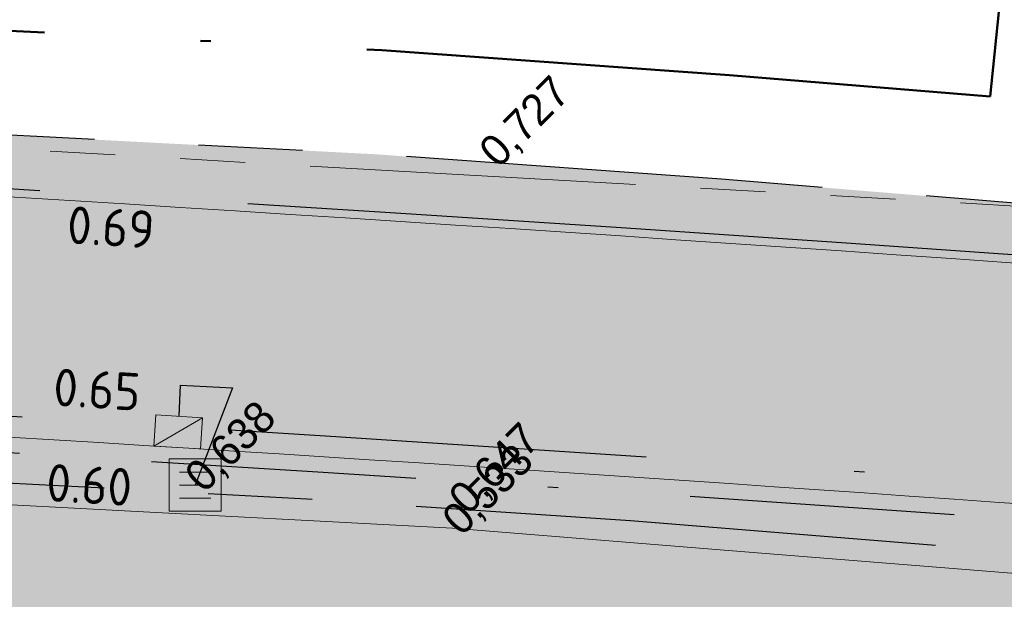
# Model space of a CAD drawing. Header units: millimetres. Extents: x 812 to 183790, y 13 to 580968.
# Tile 94 of 256: x 182537.02 to 182546.47, y 580823.67 to 580829.23. Entities that reach past the tile are written whole.
import ezdxf

# ---------------------------------------------------------------- set-up
doc = ezdxf.new("R2010")
doc.units = ezdxf.units.MM
doc.header["$LTSCALE"] = 5
for name, pattern in [('DASHDOT', [25.4, 12.7, -6.35, 0, -6.35]), ('DIVIDE2', [0.625, 0.25, -0.125, 0, -0.125, 0, -0.125]), ('ORG-VW-030-270-STREEP-010', [3, 0.3, -2.7]), ('PHANTOM2', [1.25, 0.625, -0.125, 0.125, -0.125, 0.125, -0.125]), ('VH-GELEIDEBAND_50X200', [8, 4, -2, 0, -2]), ('VH-OPSLUITBAND_80X200', [14, 8, -2, 2, -2]), ('VH-TROTTOIRBAND_180-200', [20, 10, -2, 2, -2, 2, -2]), ('XX-PROJECTGRENS', [18, 12, -3, 0, -3])]:
    doc.linetypes.add(name, pattern=pattern)
for name, color, linetype, lineweight in [('047 HEMELWATER AFVOER', 252, 'PHANTOM2', 13), ('N-BH-VH-KANTOPSLUITING_GELEIDEBAND_50X200-G', 20, 'VH-GELEIDEBAND_50X200', 30), ('N-BH-VH-KANTOPSLUITING_OPSLUITBAND_80X200-G', 150, 'VH-OPSLUITBAND_80X200', 30), ('N-Hoogte_Nieuw', 7, 'Continuous', 25), ('N-PV-GR-BOOM 1e ORDE-S', 94, 'Continuous', 25), ('N-PV-GR-BOOM 2e ORDE-S', 200, 'Continuous', 25), ('N-WE-KG-WERKGRENS-G', 7, 'XX-PROJECTGRENS', 50), ('N-WE-RI-HWA_KOLK-S', 150, 'Continuous', 9), ('N-WE-VH-KANTVERHARDING-G', 7, 'Continuous', 0), ('N-WEG-ASF-GOOTTEGEL', 7, 'DASHDOT', 25), ('V-kolk', 150, 'Continuous', 9), ('V-VERHARDING FIETS', 7, 'Continuous', 9), ('V-WE-VH-KANTOPSLUITING_OPSLUITBAND_80X200-G', 150, 'VH-OPSLUITBAND_80X200', 25), ('V-WE-VH-KANTOPSLUITING_TROTTOIRBAND_180 200-G', 6, 'VH-TROTTOIRBAND_180-200', 25)]:
    doc.layers.add(name, color=color, linetype=linetype, lineweight=lineweight)
doc.layers.add('B-ALG-HOOGTES', color=252, linetype='Continuous')
doc.layers.add('N-RIO-PVC-125', color=200, linetype='DIVIDE2')
doc.layers.add('N-BH-VW-MARKERING_LANGS_STREEP_30270_010-G', color=7, linetype='ORG-VW-030-270-STREEP-010', lineweight=0, true_color=0xffffff)
for name, color, linetype, lineweight, transparency in [('N-PV-GR-GRAS_02-G', 85, 'Continuous', 15, 0.3), ('N-WE-VH-VERHARDING_ASFALT_ROOD-A', 12, 'Continuous', 9, 0.7), ('N-WE-VH-VERHARDING_TEGEL-A', 253, 'Continuous', 5, 0.75), ('V-WE-VH-VERHARDING_TEGEL-A', 253, 'Continuous', 18, 0.5)]:
    doc.layers.add(name, color=color, linetype=linetype, lineweight=lineweight, transparency=transparency)
doc.layers.add('V-WEG-ALG-ARCERING betontegels 60mm dik rood', color=7, linetype='Continuous', transparency=0.6)
doc.styles.add('isocp', font='isocp.shx')
doc.styles.add('NLCS-T25_0', font='txt')

# ---------------------------------------------------------------- blocks, each defined once
blk = doc.blocks.new('S0101')
at = {"linetype": 'Continuous', "lineweight": -2, "flags": 128}
for points in [[(-0.0005, -0.0005), (-0.0005, 0.0005)], [(-0.0005, 0.0005), (0.0005, 0.0005)], [(0.0005, 0.0005), (0.0005, -0.0005)], [(-0.0003, 0.00025), (0.0003, 0.00025)], [(-0.0003, 0), (0.0003, 0)], [(-0.0003, -0.00025), (0.0003, -0.00025)], [(0.0005, -0.0005), (-0.0005, -0.0005)]]:
    blk.add_lwpolyline(points, dxfattribs=at)
blk = doc.blocks.new('N-SRI-KOLK_TROTTOIR-SO')
blk.add_hatch(color=256).paths.add_polyline_path([(1.125000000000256, 1.499999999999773), (-1.124999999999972, 1.499999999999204), (-1.124999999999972, 5.684341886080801e-13)])
blk.add_line((-1.124999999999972, 0), (1.124999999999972, 1.499999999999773))
at = {"flags": 128}
blk.add_lwpolyline([(-1.124999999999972, 0), (1.124999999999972, 0), (1.124999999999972, 1.499999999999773), (-1.124999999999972, 1.499999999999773)], close=True, dxfattribs=at)
blk = doc.blocks.new('SGR-BOOM_041')
at = {"layer": 'N-PV-GR-BOOM 2e ORDE-S', "color": 0}
blk.add_circle((0, 0), 0.15, dxfattribs=at)
blk.add_ellipse((0, 0), major_axis=(1.178978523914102e-15, -5.309647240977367), ratio=0.7743017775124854, dxfattribs=at)
blk.add_open_spline([(-4.716685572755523, -2.072441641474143), (-5.601876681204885, -0.3287217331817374), (-5.300748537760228, 3.46197348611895), (1.981950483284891, 5.281505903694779), (4.555094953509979, 1.187557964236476), (0.010398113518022, -7.000345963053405), (-3.831494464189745, -3.816161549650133), (-4.716685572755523, -2.072441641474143)], degree=3, dxfattribs=at)

msp = doc.modelspace()

# ---------------------------------------------------------------- hatches: boundary and pattern name
at = {"layer": 'N-PV-GR-GRAS_02-G'}
h = msp.add_hatch(dxfattribs=at)
h.set_pattern_fill('AGR-GRAS_02', color=256, scale=0.1, angle=90.00000000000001, style=0, pattern_type=2)
h.set_pattern_definition([(90, (0, 0), (-1, 0.9999999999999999), [0.25, -0.75]), (90, (-0.6000000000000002, 0.5499999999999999), (-1, 0.9999999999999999), [0.25, -0.75]), (180, (-0.35, 0.09999999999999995), (-0.9999999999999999, -1), [0.25, -0.75]), (180, (-0.7000000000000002, 0.4999999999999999), (-0.9999999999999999, -1), [0.25, -0.75]), (135, (-0.7000000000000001, 0.1999999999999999), (-1.000000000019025, -1.608122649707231e-16), [0.25, -1.164213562]), (225, (-8.844674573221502e-17, 0.55), (1.608122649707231e-16, -1.000000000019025), [0.25, -1.164213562]), (116.5650512, (-0.3000000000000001, 0.2499999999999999), (-4.000646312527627e-10, 1.000000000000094), [0.25, -1.986067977]), (116.5650512, (-0.8000000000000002, 0.7), (-4.000646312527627e-10, 1.000000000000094), [0.25, -1.986067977]), (153.43494882, (-1.125685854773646e-16, 0.7000000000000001), (-1.000000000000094, 5.099846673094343e-11), [0.25, -1.986067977]), (153.43494882, (-0.4500000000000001, 0.2499999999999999), (-1.000000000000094, 5.099846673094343e-11), [0.25, -1.986067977]), (153.43494882, (-0.2000000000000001, 0.6000000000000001), (-1.000000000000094, 5.099846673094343e-11), [0.25, -1.986067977]), (206.5650512, (-0.55, -8.844674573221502e-17), (-1.000000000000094, -4.000650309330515e-10), [0.25, -1.986067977]), (243.43494882, (-0.15, 0.2), (-5.09988220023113e-11, -1.000000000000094), [0.25, -1.986067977])])
edge = h.paths.add_edge_path()
edge.add_line((182455.8422390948, 580832.357112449), (182455.6124364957, 580831.9360913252))
edge.add_arc((182464.1276147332, 580847.703720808), 17.91999999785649, 241.62910164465, 269.0976136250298)
edge.add_line((182463.8453933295, 580829.7859432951), (182491.5234362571, 580829.3499887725))
edge.add_arc((182475.6818700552, 579823.5947403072), 1005.880000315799, 87.86447263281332, 89.0976136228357, ccw=False)
edge.add_arc((182475.6818700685, 579823.5947408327), 1005.87999979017, 85.9329129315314, 87.86447263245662, ccw=False)
edge.add_line((182547.0233695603, 580826.9416222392), (182574.9237051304, 580824.9578100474))
edge.add_line((182574.9237051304, 580824.9578100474), (182573.7002319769, 580825.0744470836))
edge.add_line((182573.7002319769, 580825.0744470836), (182570.5026350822, 580825.379282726))
edge.add_line((182570.5026350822, 580825.379282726), (182567.3050381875, 580825.6841183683))
edge.add_line((182567.3050381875, 580825.6841183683), (182564.1074412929, 580825.9889540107))
edge.add_line((182564.1074412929, 580825.9889540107), (182560.9039097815, 580826.293177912))
edge.add_line((182560.9039097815, 580826.293177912), (182557.4745113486, 580826.5741194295))
edge.add_line((182557.4745113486, 580826.5741194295), (182554.0451129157, 580826.8550609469))
edge.add_line((182554.0451129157, 580826.8550609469), (182550.6157144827, 580827.1360024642))
edge.add_line((182550.6157144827, 580827.1360024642), (182547.1863160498, 580827.4169439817))
edge.add_line((182547.1863160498, 580827.4169439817), (182543.7569176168, 580827.6978854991))
edge.add_line((182543.7569176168, 580827.6978854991), (182540.4340331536, 580827.9373642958))
edge.add_line((182540.4340331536, 580827.9373642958), (182537.3086117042, 580828.099976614))
edge.add_line((182537.3086117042, 580828.099976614), (182534.1831902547, 580828.2625889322))
edge.add_line((182534.1831902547, 580828.2625889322), (182531.0577688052, 580828.4252012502))
edge.add_line((182531.0577688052, 580828.4252012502), (182527.9323473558, 580828.5878135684))
edge.add_line((182527.9323473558, 580828.5878135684), (182524.8069259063, 580828.7504258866))
edge.add_line((182524.8069259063, 580828.7504258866), (182522.5364941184, 580828.8346088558))
edge.add_line((182522.5364941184, 580828.8346088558), (182520.6773474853, 580828.8810640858))
edge.add_line((182520.6773474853, 580828.8810640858), (182518.8182008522, 580828.9275193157))
edge.add_line((182518.8182008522, 580828.9275193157), (182516.9590542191, 580828.9739745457))
edge.add_line((182516.9590542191, 580828.9739745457), (182515.099907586, 580829.0204297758))
edge.add_line((182515.099907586, 580829.0204297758), (182513.2407609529, 580829.0668850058))
edge.add_line((182513.2407609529, 580829.0668850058), (182509.7778118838, 580829.2558328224))
edge.add_line((182509.7778118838, 580829.2558328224), (182508.3219401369, 580829.2954682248))
edge.add_line((182508.3219401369, 580829.2954682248), (182506.86606839, 580829.3351036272))
edge.add_line((182506.86606839, 580829.3351036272), (182505.4101966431, 580829.3747390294))
edge.add_line((182505.4101966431, 580829.3747390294), (182503.9543248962, 580829.4143744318))
edge.add_line((182503.9543248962, 580829.4143744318), (182501.0309565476, 580829.4972953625))
edge.add_line((182501.0309565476, 580829.4972953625), (182495.9139554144, 580829.6449200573))
edge.add_line((182495.9139554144, 580829.6449200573), (182490.7969542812, 580829.7925447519))
edge.add_line((182490.7969542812, 580829.7925447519), (182485.6799531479, 580829.9401694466))
edge.add_line((182485.6799531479, 580829.9401694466), (182480.5629520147, 580830.0877941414))
edge.add_line((182480.5629520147, 580830.0877941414), (182476.5693457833, 580830.1611014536))
edge.add_line((182476.5693457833, 580830.1611014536), (182472.8554942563, 580830.2159017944))
edge.add_line((182472.8554942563, 580830.2159017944), (182469.1416427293, 580830.2707021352))
edge.add_line((182469.1416427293, 580830.2707021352), (182465.4277912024, 580830.3255024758))
edge.add_line((182465.4277912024, 580830.3255024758), (182462.3622964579, 580830.3833315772))
edge.add_line((182462.3622964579, 580830.3833315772), (182461.8835026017, 580830.4532442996))
edge.add_line((182461.8835026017, 580830.4532442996), (182461.4047087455, 580830.5231570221))
edge.add_line((182461.4047087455, 580830.5231570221), (182460.9259148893, 580830.5930697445))
edge.add_line((182460.9259148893, 580830.5930697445), (182460.4471210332, 580830.662982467))
edge.add_line((182460.4471210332, 580830.662982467), (182459.8421252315, 580830.8098225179))
edge.add_line((182459.8421252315, 580830.8098225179), (182459.1530676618, 580831.0079030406))
edge.add_line((182459.1530676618, 580831.0079030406), (182458.4640100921, 580831.2059835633))
edge.add_line((182458.4640100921, 580831.2059835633), (182457.7749525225, 580831.404064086))
edge.add_line((182457.7749525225, 580831.404064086), (182457.0858949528, 580831.6021446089))
edge.add_line((182457.0858949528, 580831.6021446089), (182456.141, 580832.192))
edge.add_line((182456.141, 580832.192), (182455.8422390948, 580832.357112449))
at = {"layer": 'N-WE-VH-VERHARDING_ASFALT_ROOD-A'}
h = msp.add_hatch(color=256, dxfattribs=at)
h.dxf.hatch_style = 1
edge = h.paths.add_edge_path()
edge.add_line((182747.1993971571, 580783.8561674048), (182749.1831745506, 580787.0555788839))
edge.add_arc((182777.2506933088, 580879.540371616), 96.6499999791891, 251.6121813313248, 253.1178727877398, ccw=False)
edge.add_line((182746.7627122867, 580787.8250211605), (182742.2027506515, 580789.3408418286))
edge.add_arc((182743.8273042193, 580794.2278987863), 5.150000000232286, 156.6954549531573, 251.61218132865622, ccw=False)
edge.add_line((182739.0974669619, 580796.2653333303), (182739.2805366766, 580796.6903236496))
edge.add_line((182739.2805366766, 580796.6903236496), (182736.2645268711, 580798.1640339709))
edge.add_line((182736.2645268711, 580798.1640339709), (182735.4984519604, 580796.461090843))
edge.add_arc((182730.9385944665, 580798.5123586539), 4.999999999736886, 251.6121813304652, 335.77923582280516, ccw=False)
edge.add_line((182729.3613579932, 580793.7676431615), (182729.3140408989, 580793.6253016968))
edge.add_line((182729.3140408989, 580793.6253016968), (182726.3284175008, 580794.617781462))
edge.add_arc((182693.7269395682, 580696.5445121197), 103.3500001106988, 71.61218133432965, 74.59884301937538)
edge.add_line((182721.1741763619, 580796.183218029), (182695.6448481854, 580803.2157212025))
edge.add_arc((182561.9673772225, 580317.9409986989), 503.3500000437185, 74.59884302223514, 80.84029245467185)
edge.add_arc((182479.930378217, 579809.1625076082), 1018.699999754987, 80.84029245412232, 81.94296046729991)
edge.add_arc((182551.5445533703, 580315.0689339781), 507.7499999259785, 81.94296046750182, 86.40216300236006)
edge.add_line((182583.4073091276, 580821.818208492), (182546.8439306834, 580824.4179935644))
edge.add_arc((182475.6818700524, 579823.5947404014), 1003.350000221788, 85.9329129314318, 89.09761362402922)
edge.add_line((182491.4835913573, 580826.8203025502), (182461.7813385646, 580827.2881402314))
edge.add_arc((182462.1301780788, 580849.4353931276), 22.14999999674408, 256.0892152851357, 269.09761362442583, ccw=False)
edge.add_line((182456.8050798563, 580827.9350250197), (182455.9997038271, 580824.6832763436))
edge.add_arc((182462.1301780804, 580849.43539314), 25.50000000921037, 256.0892152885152, 269.0976136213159)
edge.add_line((182461.7285795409, 580823.938555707), (182491.4308323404, 580823.4707180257))
edge.add_arc((182475.6818700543, 579823.5947404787), 1000.000000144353, 85.93291293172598, 89.09761362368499, ccw=False)
edge.add_line((182546.6063337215, 580821.0764299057), (182583.1834185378, 580818.475670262))
edge.add_arc((182551.544553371, 580315.0689339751), 504.3999999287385, 81.9429604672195, 86.40371870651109, ccw=False)
edge.add_arc((182479.9303783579, 579809.1625084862), 1015.349998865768, 80.84029245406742, 81.94296046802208, ccw=False)
edge.add_arc((182561.9673772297, 580317.9409987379), 500.0000000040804, 74.59884302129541, 80.84029245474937, ccw=False)
edge.add_line((182694.7551699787, 580799.9860195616), (182720.176144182, 580792.9833643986))
edge.add_arc((182693.6185856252, 580696.5743602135), 100.0000000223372, 70.9245064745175, 74.59884302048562, ccw=False)
edge.add_line((182726.2999553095, 580791.0832385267), (182747.1993971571, 580783.8561674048))
at = {"layer": 'N-WE-VH-VERHARDING_TEGEL-A'}
h = msp.add_hatch(color=256, dxfattribs=at)
h.dxf.hatch_style = 1
edge = h.paths.add_edge_path()
edge.add_line((182734.8123024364, 580795.7757181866), (182734.8589631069, 580795.7427540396))
edge.add_arc((182730.9385944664, 580798.5123586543), 4.799999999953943, 324.7601184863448, 324.9978515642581)
edge.add_line((182734.8704210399, 580795.7590443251), (182734.8123024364, 580795.7757181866))
edge = h.paths.add_edge_path()
edge.add_line((182733.6605132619, 580794.5587327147), (182733.4827499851, 580794.7951994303))
edge.add_line((182733.4827499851, 580794.7951994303), (182733.642615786, 580794.9153781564))
edge.add_arc((182730.938594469, 580798.5123586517), 4.49999999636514, 306.9339257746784, 322.2128002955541)
edge.add_line((182734.4949081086, 580795.7550713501), (182734.5605247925, 580795.8479516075))
edge.add_line((182734.5605247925, 580795.8479516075), (182733.072, 580796.275))
edge.add_line((182733.072, 580796.275), (182733.3354651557, 580796.8943211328))
edge.add_line((182733.3354651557, 580796.8943211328), (182731.4455190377, 580797.5570164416))
edge.add_line((182731.4455190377, 580797.5570164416), (182730.6353043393, 580795.7679075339))
edge.add_line((182730.6353043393, 580795.7679075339), (182727.1012633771, 580796.9426920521))
edge.add_arc((182693.7269393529, 580696.5445113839), 105.8000008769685, 71.61218134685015, 74.59884301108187)
edge.add_line((182721.8248365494, 580798.5452386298), (182696.2955083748, 580805.5777418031))
edge.add_arc((182561.9673772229, 580317.9409987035), 505.8000000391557, 74.5988430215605, 80.84029245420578)
edge.add_arc((182479.9303782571, 579809.1625078), 1021.149999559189, 80.84029245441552, 81.94296046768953)
edge.add_arc((182551.5445533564, 580315.068933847), 510.2000000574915, 81.94296046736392, 85.46479090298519)
edge.add_line((182591.8869353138, 580823.6714626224), (182547.0176956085, 580826.8618237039))
edge.add_arc((182475.6818700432, 579823.59474025), 1005.80000037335, 85.93291293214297, 87.86447263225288)
edge.add_arc((182475.6818700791, 579823.5947410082), 1005.799999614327, 87.86447263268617, 89.09761362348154)
edge.add_line((182491.5221763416, 580829.2699986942), (182463.8441334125, 580829.7059532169))
edge.add_arc((182464.127614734, 580847.7037208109), 18.00000000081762, 241.3733160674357, 269.0976136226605, ccw=False)
edge.add_line((182455.50380209, 580831.9040418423), (182454.0026040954, 580829.1536984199))
edge.add_arc((182458.027942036, 580838.0888343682), 9.799999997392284, 245.7481199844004, 256.0892152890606)
edge.add_line((182455.6719166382, 580828.5762561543), (182456.8892236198, 580828.274759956))
edge.add_arc((182462.1301780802, 580849.4353931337), 21.80000000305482, 256.0892152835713, 269.0976136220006)
edge.add_line((182461.7868507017, 580827.6380968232), (182491.4891034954, 580827.1702591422))
edge.add_arc((182475.6818700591, 579823.5947405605), 1003.700000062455, 85.93291293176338, 89.09761362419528, ccw=False)
edge.add_line((182546.8687542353, 580824.7671121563), (182583.4307033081, 580822.1674287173))
edge.add_arc((182551.5445533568, 580315.0689338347), 508.1000000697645, 81.94296046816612, 86.40200135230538, ccw=False)
edge.add_arc((182479.9303781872, 579809.1625073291), 1019.050000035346, 80.84029245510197, 81.94296046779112, ccw=False)
edge.add_arc((182561.9673772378, 580317.9409987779), 503.6999999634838, 74.5988430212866, 80.84029245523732, ccw=False)
edge.add_line((182695.7377996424, 580803.5531527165), (182721.2671278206, 580796.5206495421))
edge.add_arc((182693.726939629, 580696.5445123), 103.6999999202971, 71.6121813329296, 74.59884302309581, ccw=False)
edge.add_line((182726.4388240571, 580794.9499115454), (182729.4244474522, 580793.9574317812))
edge.add_arc((182730.9385944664, 580798.5123586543), 4.799999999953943, 251.6121813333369, 304.5459103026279)
at = {"layer": 'V-WE-VH-VERHARDING_TEGEL-A'}
h = msp.add_hatch(color=256, dxfattribs=at)
h.dxf.hatch_style = 1
h.paths.add_polyline_path([(182455.50380209, 580831.9040418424), (182454.0026040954, 580829.1536984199), (182455.1793785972, 580828.6235537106), (182457.4684493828, 580827.7761560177), (182458.3543699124, 580827.6966467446), (182459.240290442, 580827.6171374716), (182460.1262109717, 580827.5376281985), (182461.0121315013, 580827.4581189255), (182461.8980520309, 580827.3786096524), (182463.4309021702, 580827.2975462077), (182466.4300845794, 580827.2129600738), (182469.4292669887, 580827.1283739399), (182472.428449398, 580827.0437878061), (182475.4276318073, 580826.9592016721), (182478.4268142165, 580826.8746155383), (182482.0901597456, 580826.7647229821), (182486.1741206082, 580826.638803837), (182490.2580814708, 580826.5128846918), (182494.3420423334, 580826.3869655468), (182498.4260031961, 580826.2610464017), (182502.5099640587, 580826.1351272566), (182506.1804276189, 580826.0231552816), (182509.8141447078, 580825.9124227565), (182513.4478617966, 580825.8016902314), (182517.0815788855, 580825.6909577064), (182520.7152959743, 580825.5802251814), (182524.2312825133, 580825.4572298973), (182527.3406197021, 580825.2918782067), (182530.4499568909, 580825.126526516), (182533.5592940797, 580824.9611748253), (182536.6686312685, 580824.7958231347), (182539.7779684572, 580824.6304714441), (182542.8826534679, 580824.4205348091), (182545.9832235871, 580824.1711624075), (182549.0837937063, 580823.9217900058), (182552.1843638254, 580823.672417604), (182555.2849339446, 580823.4230452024), (182558.3855040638, 580823.1736728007), (182561.7776175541, 580822.8614948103), (182565.2266025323, 580822.5370653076), (182568.6755875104, 580822.2126358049), (182572.1245724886, 580821.8882063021), (182575.5735574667, 580821.5637767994), (182578.9729278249, 580821.2373366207), (182582.0747127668, 580820.8988365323), (182585.1764977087, 580820.560336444), (182588.2782826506, 580820.2218363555), (182591.3800675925, 580819.8833362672), (182594.4818525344, 580819.5448361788), (182597.3201616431, 580819.217742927), (182599.8351769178, 580818.9046462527), (182602.3501921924, 580818.5915495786), (182604.8652074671, 580818.2784529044), (182607.3802227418, 580817.9653562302), (182609.8952380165, 580817.652259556), (182612.5022527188, 580817.308307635), (182615.1390963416, 580816.9543515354), (182617.7759399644, 580816.6003954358), (182620.4127835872, 580816.2464393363), (182623.04962721, 580815.8924832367), (182625.6821626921, 580815.5371008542), (182628.2487090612, 580815.1598716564), (182630.8152554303, 580814.7826424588), (182633.3818017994, 580814.405413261), (182635.9483481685, 580814.0281840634), (182638.5148945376, 580813.6509548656), (182640.9088520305, 580813.2865017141), (182643.0056577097, 580812.9440454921), (182645.1066849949, 580812.5869669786), (182649.7331407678, 580811.8434843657), (182654.6610525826, 580810.9976771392), (182659.5845983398, 580810.1277541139), (182664.5015950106, 580809.2209073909), (182669.4177730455, 580808.3094452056), (182674.3274848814, 580807.3968219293), (182677.7978745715, 580806.717486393), (182681.4834602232, 580805.9883074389), (182682.5561419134, 580805.7764089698), (182684.9756754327, 580805.2926435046), (182687.1587701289, 580804.8424584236), (182687.5950333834, 580804.7497755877), (182688.5658134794, 580804.5453743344), (182691.942734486, 580803.8265346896), (182693.3082887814, 580803.5280725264), (182694.1588380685, 580803.3421723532), (182695.1163212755, 580803.1284630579), (182696.0328516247, 580802.9147075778), (182698.4671679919, 580802.3411580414), (182699.8880365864, 580802.002470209), (182700.9154670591, 580801.7514305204), (182703.6816411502, 580801.0520885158), (182704.9411721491, 580800.7243029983), (182706.2974861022, 580800.3645149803), (182708.5389078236, 580799.7676658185), (182710.1164709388, 580799.3389751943), (182710.6464851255, 580799.1937133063), (182712.0099856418, 580798.8072204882), (182713.2967522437, 580798.4386594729), (182716.7264716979, 580797.4636331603), (182723.5066324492, 580795.5239116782), (182726.4968512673, 580794.663166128), (182727.3084001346, 580794.4231579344), (182728.0477511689, 580794.1719112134), (182728.8740394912, 580793.873556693), (182729.4180243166, 580793.6918490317), (182729.9658196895, 580793.5767088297), (182730.3581934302, 580793.5467172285), (182730.799268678, 580793.5473738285), (182731.231872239, 580793.5830296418), (182731.542407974, 580793.6503250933), (182731.8546702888, 580793.7378761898), (182732.0998600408, 580793.8333926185), (182732.3213766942, 580793.9285000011), (182732.0272807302, 580794.4860460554), (182732.1865636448, 580794.5768947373), (182733.3101242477, 580795.2202400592), (182733.6364069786, 580794.6344489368), (182733.93622217, 580794.854119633), (182734.2097343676, 580795.0760206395), (182734.4287125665, 580795.2756150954), (182734.6903004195, 580795.5501082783), (182735.0136131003, 580795.9772983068), (182734.377188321, 580795.8671633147), (182733.0210113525, 580796.2700042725), (182733.2838603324, 580796.912683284), (182731.5540290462, 580797.5186960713), (182731.2552716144, 580796.8068930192), (182730.729043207, 580796.9599167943), (182726.1020050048, 580798.3054292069), (182718.9625096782, 580800.3496603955), (182718.4160003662, 580800.5009564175), (182715.5652089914, 580801.2899114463), (182714.1112266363, 580801.6892641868), (182712.3440093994, 580802.1710212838), (182710.6560049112, 580802.6222766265), (182709.3319069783, 580802.9792803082), (182706.609705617, 580803.6939101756), (182703.3677847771, 580804.5379753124), (182701.3589935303, 580805.0443390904), (182700.5153028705, 580805.2582380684), (182699.4743178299, 580805.5221566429), (182697.8327108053, 580805.9171204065), (182696.1734659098, 580806.3020211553), (182694.3965783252, 580806.709951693), (182692.8954627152, 580807.0401306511), (182690.3557770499, 580807.5877108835), (182688.9071975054, 580807.886457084), (182687.6379852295, 580808.1450767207), (182683.6757236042, 580808.9361017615), (182679.6123346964, 580809.7449619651), (182675.1949920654, 580810.6082856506), (182670.3037859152, 580811.5180185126), (182665.3893322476, 580812.4436214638), (182660.4699901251, 580813.3379424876), (182655.5498397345, 580814.2276462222), (182650.6210678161, 580815.068098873), (182645.6896016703, 580815.8936605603), (182643.7789000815, 580816.1975006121), (182641.8689180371, 580816.5057984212), (182639.8882419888, 580816.8151474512), (182637.7470668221, 580817.126883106), (182635.6058916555, 580817.4386187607), (182633.4647164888, 580817.7503544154), (182631.3235413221, 580818.0620900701), (182629.1823661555, 580818.3738257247), (182627.0411909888, 580818.6855613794), (182626.1597309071, 580818.8073901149), (182625.3830276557, 580818.9134263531), (182624.6063244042, 580819.0194625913), (182623.8296211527, 580819.1254988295), (182623.0529179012, 580819.2315350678), (182622.2762146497, 580819.337571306), (182621.9199819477, 580819.7672465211), (182621.9209604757, 580820.4718695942), (182620.4378271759, 580820.6764278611), (182620.4414245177, 580819.8231229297), (182619.2580839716, 580819.752084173), (182617.6276921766, 580819.9756801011), (182615.9973003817, 580820.1992760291), (182614.3669085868, 580820.4228719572), (182612.7365167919, 580820.6464678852), (182611.0569451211, 580820.8751093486), (182608.4660893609, 580821.1972426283), (182605.8752336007, 580821.519375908), (182603.2843778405, 580821.8415091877), (182600.6935220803, 580822.1636424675), (182598.1026663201, 580822.4857757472), (182595.3366593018, 580822.8106270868), (182592.2799801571, 580823.1399891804), (182589.2233010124, 580823.4693512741), (182586.1666218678, 580823.7987133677), (182583.1099427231, 580824.1280754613), (182580.0532635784, 580824.4574375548), (182576.8978288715, 580824.7696114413), (182573.7002319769, 580825.0744470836), (182570.5026350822, 580825.379282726), (182567.3050381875, 580825.6841183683), (182564.1074412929, 580825.9889540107), (182560.9039097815, 580826.293177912), (182557.4745113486, 580826.5741194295), (182554.0451129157, 580826.8550609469), (182550.6157144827, 580827.1360024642), (182547.1863160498, 580827.4169439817), (182543.7569176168, 580827.6978854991), (182540.4340331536, 580827.9373642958), (182537.3086117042, 580828.099976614), (182534.1831902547, 580828.2625889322), (182531.0577688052, 580828.4252012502), (182527.9323473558, 580828.5878135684), (182524.8069259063, 580828.7504258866), (182522.5364941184, 580828.8346088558), (182520.6773474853, 580828.8810640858), (182518.8182008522, 580828.9275193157), (182516.9590542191, 580828.9739745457), (182515.099907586, 580829.0204297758), (182513.2407609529, 580829.0668850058), (182509.7778118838, 580829.2558328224), (182508.3219401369, 580829.2954682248), (182506.86606839, 580829.3351036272), (182505.4101966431, 580829.3747390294), (182503.9543248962, 580829.4143744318), (182501.0309565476, 580829.4972953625), (182495.9139554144, 580829.6449200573), (182490.7969542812, 580829.7925447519), (182485.6799531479, 580829.9401694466), (182480.5629520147, 580830.0877941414), (182476.5693457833, 580830.1611014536), (182472.8554942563, 580830.2159017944), (182469.1416427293, 580830.2707021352), (182465.4277912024, 580830.3255024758), (182462.3622964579, 580830.3833315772), (182461.8835026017, 580830.4532442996), (182461.4047087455, 580830.5231570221), (182460.9259148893, 580830.5930697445), (182460.4471210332, 580830.662982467), (182459.8421252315, 580830.8098225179), (182459.1530676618, 580831.0079030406), (182458.4640100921, 580831.2059835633), (182457.7749525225, 580831.404064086), (182457.0858949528, 580831.6021446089), (182456.141, 580832.192), (182455.7722195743, 580832.395809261)])
at = {"layer": 'V-WEG-ALG-ARCERING betontegels 60mm dik rood', "transparency": 33554687}
h = msp.add_hatch(dxfattribs=at)
h.set_pattern_fill('AR-B88', color=12, scale=0.002)
h.set_pattern_definition([(0, (0, 0), (0, 0.4064), []), (90, (0, 0), (-0.2032, 0.4064), [0.4064, -0.4064])])
h.paths.add_polyline_path([(182456.7796553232, 580827.8323721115), (182456.0371003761, 580824.834266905), (182456.5324103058, 580824.738634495), (182457.7337455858, 580824.6161256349), (182459.0168544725, 580824.4852777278), (182460.2999633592, 580824.3544298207), (182461.5830722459, 580824.2235819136), (182462.8661811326, 580824.0927340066), (182466.1309907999, 580824.0094225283), (182469.3958004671, 580823.9261110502), (182472.6606101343, 580823.8427995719), (182475.9254198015, 580823.7594880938), (182479.1902294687, 580823.6761766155), (182483.9152788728, 580823.526095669), (182488.6403282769, 580823.3760147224), (182493.365377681, 580823.2259337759), (182498.0904270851, 580823.0758528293), (182502.8154764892, 580822.9257718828), (182507.0550561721, 580822.7942710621), (182511.2946358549, 580822.6627702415), (182515.5342155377, 580822.5312694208), (182519.7737952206, 580822.3997686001), (182524.0133749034, 580822.2682677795), (182527.323686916, 580822.0872619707), (182530.6339989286, 580821.9062561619), (182533.9443109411, 580821.7252503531), (182537.2546229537, 580821.5442445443), (182540.5649349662, 580821.3632387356), (182543.6955329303, 580821.1240624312), (182546.8261308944, 580820.8848861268), (182549.9567288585, 580820.6457098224), (182553.0873268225, 580820.4065335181), (182556.2179247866, 580820.1673572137), (182557.9495304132, 580820.0122154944), (182559.6811360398, 580819.8570737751), (182561.4127416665, 580819.7019320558), (182563.1443472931, 580819.5467903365), (182565.3989931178, 580819.3447872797), (182565.2510934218, 580819.8720979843), (182565.311356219, 580820.4463733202), (182565.3716190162, 580821.020648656), (182565.4318818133, 580821.5949239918), (182565.5099669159, 580822.3390372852), (182563.3869391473, 580822.5219468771), (182561.5879060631, 580822.6769426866), (182559.7888729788, 580822.8319384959), (182557.9898398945, 580822.9869343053), (182556.1908068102, 580823.1419301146), (182553.1875021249, 580823.3836382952), (182550.1841974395, 580823.6253464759), (182547.1808927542, 580823.8670546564), (182544.1775880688, 580824.108762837), (182541.1742833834, 580824.3504710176), (182537.6662864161, 580824.5354679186), (182534.1582894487, 580824.7204648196), (182530.6502924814, 580824.9054617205), (182527.142295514, 580825.0904586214), (182523.6342985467, 580825.2754555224), (182519.471817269, 580825.4074218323), (182515.3093359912, 580825.5393881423), (182511.1468547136, 580825.6713544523), (182506.9843734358, 580825.8033207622), (182502.8218921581, 580825.9352870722), (182498.1621439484, 580826.0785414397), (182493.5023957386, 580826.2217958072), (182488.8426475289, 580826.3650501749), (182484.1828993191, 580826.5083045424), (182479.5231511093, 580826.6515589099), (182476.1302599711, 580826.7540281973), (182472.7373688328, 580826.8564974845), (182469.3444776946, 580826.9589667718), (182465.9515865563, 580827.0614360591), (182462.5586954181, 580827.1639053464), (182461.5116248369, 580827.2583286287), (182460.4645542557, 580827.352751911), (182459.4174836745, 580827.4471751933), (182458.3704130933, 580827.5415984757), (182457.3233425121, 580827.636021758)])

# ---------------------------------------------------------------- linework, layer by layer
at = {"layer": '047 HEMELWATER AFVOER', "flags": 128}
msp.add_lwpolyline([(182452.45, 580832.78), (182611.4619954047, 580823.7596207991)], dxfattribs=at)
at = {"layer": 'N-BH-VH-KANTOPSLUITING_GELEIDEBAND_50X200-G', "ltscale": 0.2, "flags": 128}
msp.add_lwpolyline([(182583.4315200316, 580822.1673706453), (182546.8687542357, 580824.7671121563, 0.01380948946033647), (182491.4891035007, 580827.1702591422), (182461.7868507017, 580827.6380968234, -0.05682087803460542), (182456.8892236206, 580828.2747599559), (182455.6719166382, 580828.5762561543, -0.04515218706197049), (182454.0026040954, 580829.1536984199)], format="xyb", dxfattribs=at)
at = {"layer": 'N-BH-VH-KANTOPSLUITING_OPSLUITBAND_80X200-G', "ltscale": 0.2, "flags": 128}
msp.add_lwpolyline([(182455.6124364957, 580831.9360913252, 0.120431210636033), (182463.8453933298, 580829.7859432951), (182491.5234362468, 580829.3499887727, -0.005380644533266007), (182513.1643333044, 580828.7761368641, -0.008428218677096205), (182547.0233695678, 580826.9416222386), (182591.8917942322, 580823.7513191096)], format="xyb", dxfattribs=at)
at = {"layer": 'N-BH-VW-MARKERING_LANGS_STREEP_30270_010-G', "flags": 128}
msp.add_lwpolyline([(182456.4204226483, 580826.3819510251, 0.05682087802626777), (182461.7561402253, 580825.6883386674), (182491.4583930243, 580825.2205009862, -0.01380948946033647), (182546.7304515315, 580822.822022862), (182583.2932173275, 580820.2222813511, -0.0194646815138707), (182622.4859659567, 580816.2227411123, -0.004811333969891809), (182641.8394336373, 580813.2929111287, -0.0272401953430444), (182695.2199272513, 580801.6731771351), (182720.749255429, 580794.6406739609, -0.01303250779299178), (182725.8237018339, 580793.0994725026), (182740.3404034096, 580788.273836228), (182741.7480871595, 580787.8117286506, 0.01724129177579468), (182754.88792644, 580784.047882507), (182772.1086401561, 580779.7515293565, 0.0687850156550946), (182778.0306018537, 580779.1145959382)], format="xyb", dxfattribs=at)
at = {"layer": 'N-RIO-PVC-125', "ltscale": 2}
msp.add_lwpolyline([(182538.5506567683, 580825.424045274), (182538.5630165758, 580825.7237905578), (182539.0623244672, 580825.6974703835), (182538.7040394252, 580824.7643180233)], dxfattribs=at)
at = {"layer": 'N-WE-KG-WERKGRENS-G', "ltscale": 0.1, "flags": 128}
msp.add_lwpolyline([(182546.3363945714, 580828.4899207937), (182543.8336850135, 580828.6949465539), (182540.4959602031, 580828.9354948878), (182537.3605703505, 580829.0986258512), (182534.235148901, 580829.2612381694), (182531.1097274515, 580829.4238504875), (182527.9843060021, 580829.5864628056), (182520.9662974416, 580829.9516022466), (182508.3491545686, 580830.2950978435), (182506.8932828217, 580830.3347332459), (182505.4374110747, 580830.3743686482), (182503.9821088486, 580830.4139885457), (182501.0593100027, 580830.4968933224), (182495.9427932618, 580830.64450416), (182490.8257921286, 580830.7921288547), (182485.7087909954, 580830.9397535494), (182480.5865481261, 580831.0875294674), (182476.585899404, 580831.1609660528), (182472.870248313, 580831.2157929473), (182469.156396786, 580831.2705932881), (182465.4445988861, 580831.3253633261), (182462.4442958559, 580831.3819626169), (182462.0279888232, 580831.442751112), (182461.549194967, 580831.5126638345), (182461.0704011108, 580831.582576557), (182460.6377092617, 580831.6457575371), (182460.098308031, 580831.7766769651), (182459.429344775, 580831.9689810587), (182458.7402872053, 580832.1670615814), (182458.0512296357, 580832.3651421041), (182457.4967000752, 580832.5245504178), (182456.6479823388, 580833.0543667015), (182455.3760828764, 580833.7572914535), (182453.1248441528, 580829.6327991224), (182453.1248441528, 580797.3056406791), (182458.7221649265, 580789.2339841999), (182459.9721623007, 580789.9533443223), (182460.1746733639, 580790.1171925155), (182460.4375156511, 580790.2553269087), (182460.7875578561, 580790.4392884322), (182461.1376000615, 580790.6232499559), (182461.4876422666, 580790.8072114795), (182461.837684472, 580790.9911730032), (182462.1129321, 580791.1358269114), (182462.4419120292, 580791.2431276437), (182462.8648578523, 580791.3682309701), (182463.3010819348, 580791.4972618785), (182463.7373060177, 580791.6262927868), (182464.1735301, 580791.7553236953), (182464.5492909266, 580791.8664701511), (182464.891624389, 580791.9222959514), (182465.2971176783, 580791.9600483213), (182465.7368846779, 580792.0009916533), (182466.176651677, 580792.0419349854), (182466.6164186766, 580792.0828783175), (182467.0080813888, 580792.1193430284), (182468.8304161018, 580792.1125732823), (182472.352354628, 580792.0506869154), (182475.8812197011, 580791.9886788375), (182479.4100847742, 580791.9266707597), (182482.9389498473, 580791.8646626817), (182486.4673558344, 580791.8026627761), (182490.0953355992, 580791.7372467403), (182493.9822088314, 580791.6629524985), (182497.8696233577, 580791.5886479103), (182501.7570378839, 580791.5143433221), (182505.6444524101, 580791.4400387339), (182509.5320295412, 580791.365731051), (182513.4196150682, 580791.2920556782), (182517.3006813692, 580791.2248659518), (182521.1809284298, 580791.1576904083), (182525.0611754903, 580791.0905148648), (182528.9414225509, 580791.0233393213), (182532.8216696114, 580790.9561637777), (182536.7001634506, 580790.8890185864), (182539.4982635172, 580790.8307611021), (182542.1825784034, 580790.7734091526), (182544.8668932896, 580790.7160572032), (182547.5512081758, 580790.6587052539), (182550.2355230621, 580790.6013533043), (182552.9211300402, 580790.5439737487), (182555.6766168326, 580790.4922268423), (182558.4572195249, 580790.4427686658), (182561.2378222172, 580790.3933104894), (182564.0184249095, 580790.343852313), (182566.7990276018, 580790.2943941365), (182569.5789762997, 580790.2449475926), (182572.1743940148, 580790.1953868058), (182574.6060562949, 580790.14570009), (182577.0383870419, 580790.0959997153), (182579.4707177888, 580790.0462993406), (182581.9030485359, 580789.9965989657), (182584.3319301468, 580789.9469690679), (182586.7911242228, 580789.8797423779), (182589.3248883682, 580789.7780244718), (182591.8650441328, 580789.6760499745), (182594.4051998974, 580789.5740754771), (182596.945355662, 580789.4721009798), (182599.4804017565, 580789.3703316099), (182601.8630860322, 580789.2502597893), (182603.6266279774, 580789.0203305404), (182605.4295062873, 580788.7852726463), (182607.2323845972, 580788.5502147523), (182609.0352629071, 580788.3151568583), (182610.8381412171, 580788.0800989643), (182612.6422430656, 580787.8448815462), (182613.7326595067, 580787.7054496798), (182614.7961327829, 580787.5696250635), (182615.8596060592, 580787.4338004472), (182616.9230793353, 580787.2979758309), (182617.9865526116, 580787.1621512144), (182619.0437285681, 580787.0271308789), (182620.0885572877, 580786.8801825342), (182621.1366633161, 580786.7288557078), (182622.1865822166, 580786.5772671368), (182623.2365011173, 580786.4256785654), (182624.2864200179, 580786.2740899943), (182625.3299012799, 580786.1234308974), (182627.020285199, 580785.8568797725), (182629.1673737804, 580785.5086308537), (182631.3166323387, 580785.1600299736), (182633.4658908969, 580784.8114290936), (182635.6151494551, 580784.4628282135), (182637.7513844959, 580784.1163396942), (182640.0049781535, 580783.6895120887), (182642.1360582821, 580783.3090348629), (182647.0630134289, 580782.4411077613), (182651.9891248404, 580781.5902773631), (182656.9078141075, 580780.712208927), (182661.8271143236, 580779.8260979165), (182666.7151533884, 580778.9377595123), (182670.7274343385, 580778.1575107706), (182672.8454156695, 580777.7441421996), (182675.1367830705, 580777.2877374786), (182677.8864391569, 580776.7344992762), (182723.4470160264, 580767.0980044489), (182727.4134544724, 580765.1004620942), (182728.5193157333, 580767.2890309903), (182733.487118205, 580765.839533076), (182735.3841539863, 580765.7193532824), (182736.7291595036, 580765.8569923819), (182737.9777871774, 580765.984768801), (182741.1548623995, 580766.309889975), (182758.3880922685, 580762.4353447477), (182758.0502154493, 580761.9109538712), (182758.2781539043, 580761.5340619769), (182751.5803360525, 580749.746364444), (182784.2071760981, 580741.4288769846), (182784.088835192, 580737.5353437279), (182784.0815874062, 580737.5082115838), (182783.5253590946, 580735.4310709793), (182787.0264828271, 580734.4501235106, -0.06878441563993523), (182787.0710498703, 580728.4065941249), (182786.4433279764, 580726.2139149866), (182784.8212424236, 580720.8672947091), (182783.9285352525, 580717.5622805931), (182783.3629587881, 580715.4844659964), (182780.7330075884, 580704.363215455, 0.01006423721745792), (182779.8290839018, 580700.1652549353, 0.03789734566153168), (182778.9515901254, 580692.6476957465), (182778.8086371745, 580689.114825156), (182778.664840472, 580677.4566763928), (182774.5489658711, 580677.5030601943), (182774.3887329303, 580664.4659519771), (182777.7728912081, 580664.4296323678), (182777.5992994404, 580658.3134843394), (182797.5259302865, 580658.0334855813), (182797.5627665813, 580667.2589931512), (182800.3788182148, 580667.2624219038), (182800.4003675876, 580675.3592035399), (182797.5713859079, 580675.3666430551), (182797.5587852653, 580678.0379749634), (182798.51420407, 580682.5233503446), (182808.2659865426, 580723.7606235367), (182808.3887287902, 580729.6090305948), (182811.171402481, 580735.7888850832, -0.1199236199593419), (182813.2056665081, 580738.4003126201), (182817.1751677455, 580741.3533516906, -0.2023336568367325), (182823.6090945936, 580742.8635374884), (182838.9859315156, 580740.2441271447), (182838.9615736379, 580736.850063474), (182841.3969184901, 580736.857219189), (182841.3008403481, 580734.7862014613), (182846.1720900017, 580734.4916700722), (182846.0383634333, 580732.0657865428), (182851.325015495, 580731.7732694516, 0.0250001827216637), (182928.0593059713, 580722.7733242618), (182928.2904346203, 580726.1654619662, 0.01378694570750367), (182970.6959348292, 580724.502907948), (183059.9886356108, 580723.465826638), (183059.9798531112, 580721.3041403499), (183068.0991874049, 580721.2114097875), (183068.1978501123, 580723.3704815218), (183221.0751434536, 580721.5949032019), (183221.0888945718, 580715.2308856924), (183240.2705249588, 580715.3070614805), (183240.3081457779, 580720.3747960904), (183240.5860722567, 580720.3746200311), (183242.4505741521, 580720.3985859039), (183244.4520871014, 580720.4054370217), (183245.8448439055, 580720.3876357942), (183247.2279820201, 580720.369957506), (183249.6118762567, 580720.331143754), (183252.1844203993, 580720.2899176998), (183254.1676349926, 580720.2591536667), (183256.0270805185, 580720.2363258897), (183258.3117480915, 580720.2185501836), (183261.870273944, 580720.1782204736), (183265.4918982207, 580720.1405490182), (183268.1005979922, 580720.1114656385), (183269.8825592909, 580720.0873315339), (183272.1715485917, 580720.0507186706), (183273.9743825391, 580720.0093185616), (183275.5027767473, 580719.9728417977), (183276.437037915, 580719.9481279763), (183277.4632290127, 580719.9249136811), (183279.8339705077, 580719.8919135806), (183285.4019259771, 580719.8234907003), (183293.9097694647, 580719.7246190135), (183296.6605298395, 580719.6826219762), (183300.6896803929, 580719.6211072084), (183301.9841566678, 580719.603033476), (183303.1636473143, 580719.5865651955), (183304.85103719, 580719.565599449), (183306.689819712, 580719.5436243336), (183308.5842271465, 580719.5356408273), (183310.372555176, 580719.5296939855), (183312.7694811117, 580719.5451821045), (183314.8878679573, 580719.5671883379), (183317.3638881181, 580719.6072594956), (183319.3345012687, 580719.6852769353), (183320.2449572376, 580719.7368562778), (183321.3681973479, 580719.8051428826), (183322.6456268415, 580719.9124179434), (183324.0210926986, 580720.0280979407), (183325.5883142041, 580720.1679196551), (183326.7039214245, 580720.2767798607), (183327.873631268, 580720.3909193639), (183329.9510740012, 580720.6048506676), (183332.3846737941, 580720.8685421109), (183334.5499215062, 580721.1248258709), (183336.1045024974, 580721.3200670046), (183337.6187943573, 580721.5245671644), (183339.4584159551, 580721.8035088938), (183340.9118904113, 580722.0468656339), (183342.1533880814, 580722.2661741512), (183343.8365356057, 580722.565729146), (183345.379378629, 580722.8403520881), (183346.2451748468, 580723.0074318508), (183346.9857773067, 580723.1503519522), (183348.60799843, 580723.4825238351), (183350.1849550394, 580723.8082190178), (183350.6332304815, 580723.9066990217), (183351.4270876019, 580724.0810986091), (183352.5589509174, 580724.3460008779), (183354.0667487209, 580724.7174973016), (183356.056216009, 580725.2184174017), (183357.6991912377, 580725.6323925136), (183359.659842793, 580726.1303079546), (183361.0773076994, 580726.502585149), (183362.5382352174, 580726.9063274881), (183364.106085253, 580727.3486873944), (183365.4382249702, 580727.7334499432), (183366.0890313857, 580727.9239682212), (183366.711851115, 580728.106293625), (183367.570977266, 580728.3614921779), (183368.5514074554, 580728.6685015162), (183369.7468178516, 580729.0578450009), (183370.8905434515, 580729.444942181), (183371.9991616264, 580729.8331634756), (183373.1818273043, 580730.2581687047), (183374.0557342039, 580730.5807175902), (183375.1714988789, 580730.989826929), (183376.7022811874, 580731.5557121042), (183378.0975990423, 580732.0852588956), (183379.372671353, 580732.580994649), (183380.6702380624, 580733.0882598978), (183382.5851349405, 580733.8471686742), (183384.036839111, 580734.4342333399), (183385.2596680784, 580734.9484724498), (183386.4865551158, 580735.4865303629), (183387.9026292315, 580736.1251636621), (183390.3613408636, 580737.2492600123), (183392.2596494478, 580738.1250385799), (183394.2178763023, 580739.0640904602), (183395.6290723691, 580739.7659167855), (183397.0700952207, 580740.5001337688), (183398.2287487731, 580741.0940935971), (183399.5034946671, 580741.7553377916), (183400.5868244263, 580742.3204673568), (183401.5559766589, 580742.8342419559), (183402.5493609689, 580743.3724349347), (183403.77320931, 580744.03960276), (183405.0291069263, 580744.7375497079), (183406.274695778, 580745.4513490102), (183407.4204789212, 580746.1363269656), (183408.6556175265, 580746.8994775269), (183410.2089623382, 580747.8592406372), (183411.7376134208, 580748.8153481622), (183413.0233444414, 580749.6293986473), (183414.1912668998, 580750.3893023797), (183414.7376870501, 580750.7558946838), (183415.1694994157, 580751.049171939), (183415.6269024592, 580751.3541247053), (183416.1926958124, 580751.7345778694), (183416.8457558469, 580752.1725687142), (183417.4438549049, 580752.5812946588), (183417.9674341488, 580752.954995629), (183418.4895497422, 580753.3269260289), (183418.9739641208, 580753.6743383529), (183419.4541436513, 580754.0169505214), (183419.8412569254, 580754.2913615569), (183420.2708889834, 580754.6012846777), (183422.9376071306, 580756.5015914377), (183423.5268132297, 580756.927757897), (183426.7801920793, 580759.254015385), (183430.045753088, 580761.6232062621), (183433.3085215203, 580763.9903711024), (183436.5712899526, 580766.3575359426), (183439.8265075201, 580768.7192225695), (183442.6305409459, 580770.6747772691), (183445.1135794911, 580772.3387513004), (183447.6043370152, 580774.0078980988), (183450.0950945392, 580775.6770448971), (183452.5858520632, 580777.3461916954), (183455.0640697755, 580779.0069351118), (183457.2923219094, 580780.4045971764), (183459.4744747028, 580781.7478362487), (183461.660218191, 580783.0932855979), (183463.8459616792, 580784.438734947), (183466.0317051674, 580785.7841842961), (183467.8048106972, 580786.8734164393), (183467.8231587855, 580786.8620201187), (183467.8458993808, 580786.8478955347), (183467.887567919, 580786.7929881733), (183467.9488498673, 580786.7122358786), (183467.9716921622, 580786.6821361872), (183468.4831392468, 580785.1500434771), (183475.3973957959, 580787.2540622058), (183481.8653286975, 580790.3062808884), (183487.2931698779, 580792.8384432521), (183508.4926288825, 580803.2497857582), (183507.9212643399, 580805.1584873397), (183513.3572816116, 580806.7790938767), (183512.7349608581, 580808.8665508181), (183507.2984268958, 580807.2391394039), (183506.6892884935, 580809.2740284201, -0.2277669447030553), (183507.3572742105, 580816.3500884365, -0.1282015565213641), (183510.3101745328, 580819.239130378), (183512.5474554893, 580813.9539693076), (183514.5672591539, 580814.8658911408), (183512.3070754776, 580820.1304422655), (183514.8646771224, 580821.2145754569), (183512.8945187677, 580825.8937386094, -0.03588457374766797), (183522.3821982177, 580830.5745313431), (183523.3100604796, 580830.9474544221), (183522.0877516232, 580834.0228367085), (183512.558636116, 580830.2984299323), (183502.1452087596, 580862.2535486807), (183499.3051227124, 580861.0400110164), (183497.1330169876, 580866.3964116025), (183495.0717561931, 580865.5510747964), (183497.3056307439, 580860.182088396)], format="xyb", dxfattribs=at)
msp.add_lwpolyline([(182546.3363945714, 580828.4899207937), (182547.0617650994, 580835.7375396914), (182593.6741076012, 580831.9101897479), (182593.0807042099, 580824.6589107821)], dxfattribs=at)
at = {"layer": 'N-WE-VH-KANTVERHARDING-G', "flags": 128}
for points in [[(182591.8861202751, 580823.6715205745), (182547.0176956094, 580826.8618237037, 0.008428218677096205), (182513.1613522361, 580828.6961924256, 0.005380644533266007), (182491.5221763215, 580829.2699986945), (182463.8441334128, 580829.7059532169, -0.1215636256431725), (182455.50380209, 580831.9040418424), (182455.7722195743, 580832.3958092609)], [(182727.2499595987, 580794.4695133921), (182726.3757345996, 580794.7601229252, 0.01303250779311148), (182721.2140127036, 580796.3278315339), (182695.6846845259, 580803.360334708, 0.0272401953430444), (182642.1180108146, 580815.0205959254, 0.004811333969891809), (182622.7312439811, 580817.9554669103, 0.01945909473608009), (182583.4173351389, 580821.9678743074), (182546.854569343, 580824.5676158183, 0.01380948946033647), (182491.4859537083, 580826.9702839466), (182461.7837009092, 580827.4381216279, -0.05682087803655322), (182456.8411414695, 580828.0806257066), (182455.6238344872, 580828.382121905, -0.04515218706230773), (182453.9204543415, 580828.9713487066)], [(182753.5446014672, 580781.9194174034), (182753.2149958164, 580782.0003551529, -0.02303789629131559), (182748.7980434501, 580783.303352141), (182726.2999553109, 580791.0832385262, 0.01603369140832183), (182720.1761441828, 580792.9833643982), (182694.7551699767, 580799.9860195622, 0.0272401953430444), (182641.56085646, 580811.5652263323, 0.004811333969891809), (182622.2406879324, 580814.4900153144, 0.0194661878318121), (182583.1834185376, 580818.475670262), (182546.6063337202, 580821.0764299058, 0.01380948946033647), (182491.4308323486, 580823.4707180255), (182461.728579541, 580823.938555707, -0.05682087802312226), (182455.9997038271, 580824.6832763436, 0.4921360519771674), (182455.3795605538, 580824.1900603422), (182455.3953213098, 580823.1901845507)]]:
    msp.add_lwpolyline(points, format="xyb", dxfattribs=at)
at = {"layer": 'N-WEG-ASF-GOOTTEGEL', "ltscale": 0.04, "flags": 128}
msp.add_lwpolyline([(182729.3140408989, 580793.6253016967), (182726.3284175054, 580794.6177814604, 0.01303250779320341), (182721.1741763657, 580796.1832180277), (182695.6448481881, 580803.2157212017, 0.0272401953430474), (182642.0941327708, 580814.872508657, 0.004811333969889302), (182622.7102201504, 580817.8069475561, 0.01945939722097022), (182583.4073091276, 580821.8182084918), (182546.8439306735, 580824.417993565, 0.01380948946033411), (182491.4835913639, 580826.82030255), (182461.7813385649, 580827.2881402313, -0.05682087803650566), (182456.8050798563, 580827.9350250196)], format="xyb", dxfattribs=at)
at = {"layer": 'V-VERHARDING FIETS'}
msp.add_polyline3d([(182565.5099669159, 580822.3390372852, 0), (182563.3869391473, 580822.5219468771, 0), (182561.5879060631, 580822.6769426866, 0), (182559.7888729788, 580822.8319384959, 0), (182557.9898398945, 580822.9869343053, 0), (182556.1908068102, 580823.1419301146, 0), (182553.1875021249, 580823.3836382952, 0), (182550.1841974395, 580823.6253464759, 0), (182547.1808927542, 580823.8670546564, 0), (182544.1775880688, 580824.108762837, 0), (182541.1742833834, 580824.3504710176, 0), (182537.6662864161, 580824.5354679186, 0), (182534.1582894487, 580824.7204648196, 0)], dxfattribs=at)
at = {"layer": 'V-WE-VH-KANTOPSLUITING_OPSLUITBAND_80X200-G', "ltscale": 0.1, "flags": 128}
msp.add_lwpolyline([(182620.4378271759, 580820.6764278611), (182620.4414245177, 580819.8231229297), (182619.2580839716, 580819.752084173), (182617.6276921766, 580819.9756801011), (182615.9973003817, 580820.1992760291), (182614.3669085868, 580820.4228719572), (182612.7365167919, 580820.6464678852), (182611.0569451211, 580820.8751093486), (182608.4660893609, 580821.1972426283), (182605.8752336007, 580821.519375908), (182603.2843778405, 580821.8415091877), (182600.6935220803, 580822.1636424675), (182598.1026663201, 580822.4857757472), (182595.3366593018, 580822.8106270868), (182592.2799801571, 580823.1399891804), (182589.2233010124, 580823.4693512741), (182586.1666218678, 580823.7987133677), (182583.1099427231, 580824.1280754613), (182580.0532635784, 580824.4574375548), (182576.8978288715, 580824.7696114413), (182573.7002319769, 580825.0744470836), (182570.5026350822, 580825.379282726), (182567.3050381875, 580825.6841183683), (182564.1074412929, 580825.9889540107), (182560.9039097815, 580826.293177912), (182557.4745113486, 580826.5741194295), (182554.0451129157, 580826.8550609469), (182550.6157144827, 580827.1360024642), (182547.1863160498, 580827.4169439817), (182543.7569176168, 580827.6978854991), (182540.4340331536, 580827.9373642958), (182537.3086117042, 580828.099976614), (182534.1831902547, 580828.2625889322), (182531.0577688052, 580828.4252012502), (182527.9323473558, 580828.5878135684), (182524.8069259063, 580828.7504258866), (182522.5364941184, 580828.8346088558), (182520.6773474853, 580828.8810640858), (182518.8182008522, 580828.9275193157), (182516.9590542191, 580828.9739745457), (182515.099907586, 580829.0204297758), (182513.2407609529, 580829.0668850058)], dxfattribs=at)
at = {"layer": 'V-WE-VH-KANTOPSLUITING_TROTTOIRBAND_180 200-G', "ltscale": 0.1, "flags": 128}
msp.add_lwpolyline([(182645.1066849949, 580812.5869669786), (182643.0056577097, 580812.9440454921), (182640.9088520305, 580813.2865017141), (182638.5148945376, 580813.6509548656), (182635.9483481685, 580814.0281840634), (182633.3818017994, 580814.405413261), (182630.8152554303, 580814.7826424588), (182628.2487090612, 580815.1598716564), (182625.6821626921, 580815.5371008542), (182623.04962721, 580815.8924832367), (182620.4127835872, 580816.2464393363), (182617.7759399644, 580816.6003954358), (182615.1390963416, 580816.9543515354), (182612.5022527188, 580817.308307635), (182609.8952380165, 580817.652259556), (182607.3802227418, 580817.9653562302), (182604.8652074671, 580818.2784529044), (182602.3501921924, 580818.5915495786), (182599.8351769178, 580818.9046462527), (182597.3201616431, 580819.217742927), (182594.4818525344, 580819.5448361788), (182591.3800675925, 580819.8833362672), (182588.2782826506, 580820.2218363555), (182585.1764977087, 580820.560336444), (182582.0747127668, 580820.8988365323), (182578.9729278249, 580821.2373366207), (182575.5735574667, 580821.5637767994), (182572.1245724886, 580821.8882063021), (182568.6755875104, 580822.2126358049), (182565.2266025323, 580822.5370653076), (182561.7776175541, 580822.8614948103), (182558.3855040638, 580823.1736728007), (182555.2849339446, 580823.4230452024), (182552.1843638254, 580823.672417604), (182549.0837937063, 580823.9217900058), (182545.9832235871, 580824.1711624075), (182542.8826534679, 580824.4205348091), (182539.7779684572, 580824.6304714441), (182536.6686312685, 580824.7958231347), (182533.5592940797, 580824.9611748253), (182530.4499568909, 580825.126526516), (182527.3406197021, 580825.2918782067), (182524.2312825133, 580825.4572298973), (182520.7152959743, 580825.5802251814), (182517.0815788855, 580825.6909577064), (182513.4478617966, 580825.8016902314), (182509.8141447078, 580825.9124227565), (182506.1804276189, 580826.0231552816), (182502.5099640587, 580826.1351272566), (182498.4260031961, 580826.2610464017), (182494.3420423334, 580826.3869655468), (182490.2580814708, 580826.5128846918), (182486.1741206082, 580826.638803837), (182482.0901597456, 580826.7647229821), (182478.4268142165, 580826.8746155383), (182475.4276318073, 580826.9592016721), (182472.428449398, 580827.0437878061), (182469.4292669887, 580827.1283739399), (182466.4300845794, 580827.2129600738), (182463.4309021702, 580827.2975462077), (182461.8980520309, 580827.3786096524), (182461.0121315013, 580827.4581189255), (182460.1262109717, 580827.5376281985), (182459.240290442, 580827.6171374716), (182458.3543699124, 580827.6966467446), (182457.4684493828, 580827.7761560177), (182456.1552683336, 580828.2622862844)], dxfattribs=at)

# ---------------------------------------------------------------- block references
at = {"layer": 'N-PV-GR-BOOM 1e ORDE-S', "xscale": 0.4999999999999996, "yscale": 0.4999999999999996, "zscale": 0.4999999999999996, "rotation": 27.88081768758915}
msp.add_blockref('SGR-BOOM_041', (182550.1056291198, 580830.8236155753), dxfattribs=at)
at = {"layer": 'N-WE-RI-HWA_KOLK-S', "xscale": 0.2, "yscale": 0.2, "zscale": 0.2, "rotation": 356.4091698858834}
msp.add_blockref('N-SRI-KOLK_TROTTOIR-SO', (182538.5318675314, 580825.1246342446), dxfattribs=at)
at = {"layer": 'V-kolk', "linetype": 'Continuous', "lineweight": 13, "xscale": 500, "yscale": 500, "zscale": 500}
msp.add_blockref('S0101', (182538.7040394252, 580824.7643180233, 0.637910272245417), dxfattribs=at)

# ---------------------------------------------------------------- texts
at = {"layer": 'B-ALG-HOOGTES', "char_height": 0.3, "attachment_point": 4, "rotation": 45.000000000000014, "line_spacing_factor": 0.8, "style": 'isocp'}
for s, insert in [('{\\Fdgn000|c0;\\C251;0,727}', (182541.5291852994, 580827.8803847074)), ('{\\Fdgn000|c0;\\C251;0,638}', (182538.7040394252, 580824.7643180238)), ('{\\Fdgn000|c0;\\C251;0,647}', (182541.2373597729, 580824.5528623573)), ('{\\Fdgn000|c0;\\C251;0,533}', (182541.1742833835, 580824.3504710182))]:
    msp.add_mtext(s, dxfattribs=dict(at, insert=insert))
at = {"layer": 'N-Hoogte_Nieuw', "char_height": 0.3599999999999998, "attachment_point": 1, "rotation": 356.52798913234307, "style": 'NLCS-T25_0'}
for s, insert in [('0.69', (182537.4889750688, 580827.4418245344)), ('0.65', (182537.3567343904, 580825.8850994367)), ('0.60', (182537.2897536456, 580824.9700462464))]:
    msp.add_mtext_dynamic_manual_height_columns(s, width=0.4047053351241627, gutter_width=2.499999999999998, heights=[0], dxfattribs=dict(at, insert=insert))

doc.saveas('drawing.dxf')
